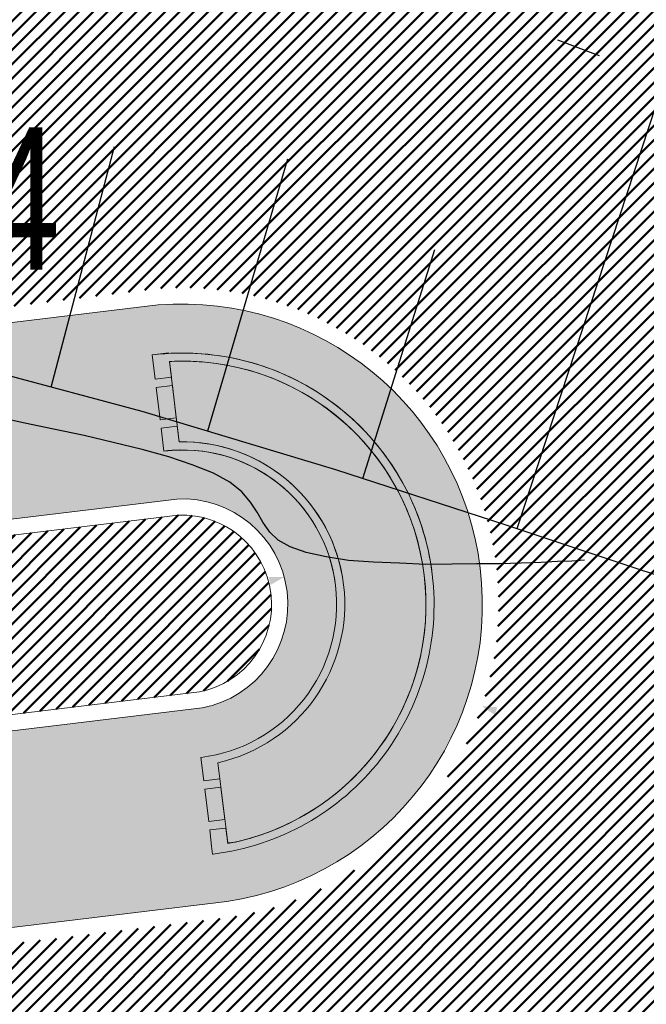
# Model space of a CAD drawing. Extents: x 2931 to 5026, y -2784 to 809.
# Tile 153 of 170: x 3221 to 3229, y 610 to 622. Entities that reach past the tile are written whole.
import ezdxf

# ---------------------------------------------------------------- set-up
doc = ezdxf.new("R2010")
doc.units = 0
doc.header["$MEASUREMENT"] = 0
doc.linetypes.add('CONTI', pattern=[0])
doc.linetypes.add('STROT', pattern=[1.7, 0.5, -1.2])
doc.layers.add('.', color=7, linetype='Continuous', lineweight=15)
for name, color, linetype in [('GORIZDEFAULT', 32, 'CONTI'), ('OTKOSDEFAULT', 32, 'CONTI'), ('PDF_2D - Общий', 7, 'Continuous'), ('PI_OTDEFAULT', 172, 'CONTI')]:
    doc.layers.add(name, color=color, linetype=linetype)
doc.layers.add('PDF_Размер - Конструктив', color=7, linetype='Continuous', true_color=0x66b6ff)
doc.styles.add('SHRFT', font='TXT', dxfattribs={"width": 0.75})
pattern_1 = [(45, (0, 2263.049007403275), (-0.08838834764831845, 0.08838834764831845), [])]

# ---------------------------------------------------------------- blocks, each defined once
blk = doc.blocks.new('bstrtthtytt434')
at = {"layer": 'GORIZDEFAULT', "color": 32}
blk.add_lwpolyline([(3227.998660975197, 615.643690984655), (3227.842800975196, 615.633322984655), (3227.664881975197, 615.626620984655), (3227.459026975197, 615.615494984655), (3227.217145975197, 615.605820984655), (3226.953206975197, 615.599812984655), (3226.667209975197, 615.597470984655), (3226.367243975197, 615.5929169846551), (3226.045220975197, 615.592026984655), (3225.720984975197, 615.605105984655), (3225.396748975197, 615.618184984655), (3225.092358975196, 615.641566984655), (3224.813691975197, 615.683340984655), (3224.568839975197, 615.737629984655), (3224.371768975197, 615.806645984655), (3224.222480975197, 615.890388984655), (3224.120973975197, 615.988858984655), (3224.037100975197, 616.1115999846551), (3223.967195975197, 616.2365529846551), (3223.883322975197, 616.3592939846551), (3223.777391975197, 616.4856999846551), (3223.629555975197, 616.6054699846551), (3223.425848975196, 616.716389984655), (3223.166268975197, 616.8184609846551), (3222.878753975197, 616.916106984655), (3222.549333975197, 617.007115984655), (3222.191977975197, 617.093700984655), (3221.834621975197, 617.180284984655), (3221.457420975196, 617.256566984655), (3221.102276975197, 617.3291839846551), (3220.761101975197, 617.404012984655)], dxfattribs=at)
at = {"layer": 'OTKOSDEFAULT', "color": 32, "linetype": 'STROT'}
for p, q in [((3228.136111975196, 621.8724949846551), (3224.748367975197, 623.147208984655)), ((3231.328301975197, 620.566808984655), (3228.136111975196, 621.8724949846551))]:
    blk.add_line(p, q, dxfattribs=at)
at = {"layer": 'OTKOSDEFAULT', "color": 32}
for p, q in [((3227.170622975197, 616.035163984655), (3228.977358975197, 621.533227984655)), ((3221.425558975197, 617.774142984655), (3222.208615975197, 620.7403739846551)), ((3223.357960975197, 617.2354189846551), (3224.345224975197, 620.5847939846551)), ((3225.269063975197, 616.6503659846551), (3226.154385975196, 619.4681319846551)), ((3220.049795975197, 618.1432989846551), (3222.546167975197, 617.479121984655)), ((3222.546167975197, 617.479121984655), (3224.929340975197, 616.761220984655)), ((3224.929340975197, 616.761220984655), (3227.027970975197, 616.077002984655)), ((3227.027970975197, 616.077002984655), (3228.690555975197, 615.524180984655)), ((3228.690555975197, 615.524180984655), (3229.770018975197, 615.1725289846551))]:
    blk.add_line(p, q, dxfattribs=at)
at = {"layer": 'PI_OTDEFAULT', "color": 0, "style": 'SHRFT', "width": 0.75}
blk.add_text('297.84', height=1.75, dxfattribs=at).set_placement((3216.171318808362, 619.2231326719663))

msp = doc.modelspace()

# ---------------------------------------------------------------- hatches: boundary and pattern name
at = {"layer": '.', "linetype": 'ByBlock', "lineweight": 50}
h = msp.add_hatch(dxfattribs=at)
h.set_pattern_fill('ANSI31', color=252)
h.set_pattern_definition(pattern_1)
edge = h.paths.add_edge_path()
edge.add_line((3056.579508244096, 710.4772648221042), (3060.468574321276, 701.2644929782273))
edge.add_line((3060.468574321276, 701.2644929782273), (3091.428099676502, 714.3337018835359))
edge.add_arc((3092.594819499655, 711.569870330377), 2.999999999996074, 59.08883293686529, 112.8864824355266, ccw=False)
edge.add_line((3094.135944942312, 714.1437647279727), (3125.421424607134, 695.4115087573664))
edge.add_arc((3123.880299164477, 692.8376143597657), 3.000000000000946, 6.846905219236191, 59.0888329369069, ccw=False)
edge.add_line((3126.858903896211, 693.1952648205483), (3145.92372928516, 534.4185111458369))
edge.add_line((3145.92372928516, 534.4185111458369), (3153.629677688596, 470.2413971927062))
edge.add_line((3153.629677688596, 470.2413971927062), (3155.627738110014, 433.1622157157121))
edge.add_line((3155.627738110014, 433.1622157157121), (3160.809987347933, 333.3717569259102))
edge.add_arc((3157.814024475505, 333.2161726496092), 2.999999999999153, -86.74722545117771, 2.9727744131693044, ccw=False)
edge.add_line((3157.984247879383, 330.2210058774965), (3050.375705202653, 324.1053222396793))
edge.add_line((3050.375705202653, 324.1053222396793), (3050.943116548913, 314.1214329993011))
edge.add_line((3050.943116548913, 314.1214329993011), (3313.191871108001, 328.9630528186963))
edge.add_line((3313.191871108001, 328.9630528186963), (3312.624459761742, 338.9469420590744))
edge.add_line((3312.624459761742, 338.9469420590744), (3173.95866141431, 331.1288748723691))
edge.add_arc((3173.788438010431, 334.1240416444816), 2.999999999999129, 182.972774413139, 273.2527745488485, ccw=False)
edge.add_line((3170.792475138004, 333.9684573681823), (3164.49681413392, 454.6474962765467))
edge.add_line((3164.49681413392, 454.6474962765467), (3163.4838931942, 473.3022179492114))
edge.add_line((3163.4838931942, 473.3022179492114), (3160.81852438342, 495.1981994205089))
edge.add_arc((3164.480270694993, 494.8653379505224), 3.67684413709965, 91.76941746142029, 174.8059522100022, ccw=False)
edge.add_line((3164.36673985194, 498.5404289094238), (3165.328204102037, 498.6331989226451))
edge.add_line((3165.328204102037, 498.6331989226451), (3157.302999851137, 580.441440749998))
edge.add_arc((3156.299241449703, 586.9544981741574), 6.589950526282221, 187.8889569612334, 278.7611968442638, ccw=False)
edge.add_line((3149.771658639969, 586.0500035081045), (3140.934979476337, 659.8820920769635))
edge.add_line((3140.934979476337, 659.8820920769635), (3139.504408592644, 672.5438660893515))
edge.add_line((3139.504408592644, 672.5438660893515), (3136.203008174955, 699.2559498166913))
edge.add_arc((3133.224403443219, 698.8982993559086), 3.000000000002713, 6.84690521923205, 59.08883293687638)
edge.add_line((3134.765528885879, 701.47219375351), (3099.87037971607, 722.3657479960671))
edge.add_arc((3101.693711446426, 725.0245151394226), 3.223907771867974, 157.9186088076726, 235.5584146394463, ccw=False)
edge.add_line((3098.706274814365, 726.2364572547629), (3108.700353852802, 742.7227864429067))
edge.add_arc((3111.264605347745, 741.1656691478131), 3.00000000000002, 58.73218183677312, 148.732181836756, ccw=False)
edge.add_line((3112.821722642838, 743.729920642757), (3205.618491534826, 687.379966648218))
edge.add_line((3205.618491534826, 687.379966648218), (3207.292050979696, 686.4698585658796))
edge.add_line((3207.292050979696, 686.4698585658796), (3243.014474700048, 673.1244149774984))
edge.add_line((3243.014474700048, 673.1244149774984), (3266.942729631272, 664.2499407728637))
edge.add_line((3266.942729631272, 664.2499407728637), (3413.241120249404, 576.1905417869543))
edge.add_line((3413.241120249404, 576.1905417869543), (3418.398145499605, 584.7582188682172))
edge.add_line((3418.398145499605, 584.7582188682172), (3272.099754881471, 672.8176178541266))
edge.add_line((3272.099754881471, 672.8176178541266), (3270.420061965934, 673.6258759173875))
edge.add_line((3270.420061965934, 673.6258759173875), (3212.929790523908, 694.9477789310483))
edge.add_line((3212.929790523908, 694.9477789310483), (3210.80888251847, 695.9274716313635))
edge.add_line((3210.80888251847, 695.9274716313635), (3103.502412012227, 761.0883037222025))
edge.add_arc((3105.05952930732, 763.6525552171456), 2.999999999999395, 149.0720988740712, 238.7321818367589, ccw=False)
edge.add_line((3102.486085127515, 765.1944323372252), (3107.443599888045, 773.4686893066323))
edge.add_line((3107.443599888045, 773.4686893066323), (3098.865452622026, 778.6082797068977))
edge.add_line((3098.865452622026, 778.6082797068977), (3093.95672483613, 770.4154498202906))
edge.add_arc((3091.383280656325, 771.9573269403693), 2.999999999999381, 238.7321818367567, 329.07209887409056, ccw=False)
edge.add_line((3089.826163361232, 769.3930754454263), (3029.258160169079, 806.1724184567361))
edge.add_line((3029.258160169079, 806.1724184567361), (3024.067769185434, 797.6249134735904))
edge.add_line((3024.067769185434, 797.6249134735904), (3099.145714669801, 752.0345462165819))
edge.add_arc((3097.588597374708, 749.4702947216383), 2.999999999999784, -31.267816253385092, 58.732181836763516, ccw=False)
edge.add_line((3100.152848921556, 747.9131775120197), (3084.60404677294, 722.3075026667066))
edge.add_line((3084.60404677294, 722.3075026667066), (3056.579508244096, 710.4772648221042))
h = msp.add_hatch(dxfattribs=at)
h.set_pattern_fill('ANSI31', color=72)
h.set_pattern_definition(pattern_1)
edge = h.paths.add_edge_path()
edge.add_line((3198.64854658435, 490.2071452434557), (3204.228626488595, 490.837465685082))
edge.add_line((3204.228626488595, 490.837465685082), (3205.797166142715, 476.9281275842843))
edge.add_line((3205.797166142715, 476.9281275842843), (3240.426562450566, 480.8338700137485))
edge.add_line((3240.426562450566, 480.8338700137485), (3240.44861768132, 480.6383222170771))
edge.add_line((3240.44861768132, 480.6383222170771), (3240.049289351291, 480.5921857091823))
edge.add_line((3240.049289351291, 480.5921857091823), (3241.597948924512, 466.8728065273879))
edge.add_line((3241.597948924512, 466.8728065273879), (3241.996162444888, 466.9178206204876))
edge.add_line((3241.996162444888, 466.9178206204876), (3242.018783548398, 466.7177048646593))
edge.add_line((3242.018783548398, 466.7177048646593), (3164.317276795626, 457.9539924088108))
edge.add_line((3164.317276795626, 457.9539924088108), (3165.502113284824, 435.3773139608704))
edge.add_line((3165.502113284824, 435.3773139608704), (3169.410030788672, 435.5878972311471))
edge.add_line((3169.410030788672, 435.5878972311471), (3168.370118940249, 454.0558776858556))
edge.add_line((3168.370118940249, 454.0558776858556), (3257.968945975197, 458.6926099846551))
edge.add_line((3257.968945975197, 458.6926099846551), (3268.704736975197, 459.841732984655))
edge.add_line((3268.704736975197, 459.841732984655), (3270.714068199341, 460.1076835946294))
edge.add_line((3270.714068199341, 460.1076835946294), (3269.535281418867, 469.6188256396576))
edge.add_line((3269.535281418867, 469.6188256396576), (3268.265415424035, 473.6810966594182))
edge.add_line((3268.265415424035, 473.6810966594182), (3268.137689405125, 486.3184170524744))
edge.add_line((3268.137689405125, 486.3184170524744), (3268.591353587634, 486.3096273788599))
edge.add_line((3268.591353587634, 486.3096273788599), (3271.151259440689, 506.3975034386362))
edge.add_line((3271.151259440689, 506.3975034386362), (3253.464385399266, 584.473788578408))
edge.add_line((3253.464385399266, 584.473788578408), (3246.166203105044, 620.1052895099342))
edge.add_line((3246.166203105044, 620.1052895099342), (3240.206266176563, 657.064083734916))
edge.add_line((3240.206266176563, 657.064083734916), (3243.364342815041, 672.5203440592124))
edge.add_line((3243.364342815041, 672.5203440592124), (3206.455271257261, 686.9249126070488))
edge.add_line((3206.455271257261, 686.9249126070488), (3113.046281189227, 740.2405619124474))
edge.add_line((3113.046281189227, 740.2405619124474), (3101.14519328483, 721.6162001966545))
edge.add_line((3101.14519328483, 721.6162001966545), (3134.765528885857, 701.4721937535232))
edge.add_arc((3133.22440344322, 698.8982993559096), 3.000000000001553, 6.849462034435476, 59.088832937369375, ccw=False)
edge.add_line((3136.202992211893, 699.2560827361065), (3146.943135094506, 609.8262770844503))
edge.add_line((3146.943135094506, 609.8262770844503), (3222.727371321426, 618.9857674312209))
edge.add_arc((3223.040655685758, 615.0990958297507), 3.899277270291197, 6.922887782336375, 94.60835138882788, ccw=False)
edge.add_arc((3223.040740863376, 615.0990662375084), 3.899196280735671, -81.47081594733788, 6.923470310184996, ccw=False)
edge.add_line((3223.619042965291, 611.2429933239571), (3196.190003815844, 607.9278303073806))
edge.add_arc((3198.473142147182, 590.366216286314), 17.70940449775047, 97.40732442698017, 105.2026607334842)
edge.add_arc((3203.298833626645, 572.6188970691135), 36.10110462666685, 105.2072041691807, 108.1649889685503)
edge.add_arc((3188.026555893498, 620.3210561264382), 13.9895464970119, 277.1896508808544, 286.6895548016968, ccw=False)
edge.add_line((3189.777404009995, 606.4415049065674), (3187.842487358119, 606.2076257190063))
edge.add_arc((3184.99443761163, 604.3526436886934), 3.398874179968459, 6.9207488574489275, 33.07686530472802, ccw=False)
edge.add_arc((3184.993523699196, 604.3522314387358), 3.399831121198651, -83.07989968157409, 6.925789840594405, ccw=False)
edge.add_arc((3184.99346771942, 604.3525470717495), 3.400151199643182, 163.5011670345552, 276.9203959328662, ccw=False)
edge.add_line((3181.733315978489, 605.3181757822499), (3147.972979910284, 601.2437176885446))
edge.add_line((3147.972979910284, 601.2437176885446), (3149.771658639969, 586.0500035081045))
edge.add_arc((3156.299241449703, 586.9544981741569), 6.589950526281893, 187.88895696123, 278.7611968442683)
edge.add_line((3157.302999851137, 580.441440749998), (3156.287946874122, 590.7888034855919))
edge.add_arc((3165.559726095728, 590.3465954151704), 9.282318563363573, 100.07270603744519, 177.2694053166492, ccw=False)
edge.add_line((3163.936269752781, 599.4858419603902), (3168.630711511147, 599.9554139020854))
edge.add_arc((3169.037464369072, 590.7517851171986), 9.212612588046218, 9.79482017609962, 92.53053086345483, ccw=False)
edge.add_line((3178.11578730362, 592.3190385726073), (3178.310066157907, 590.3767786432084))
edge.add_line((3178.310066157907, 590.3767786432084), (3182.539779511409, 583.6051039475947))
edge.add_line((3182.539779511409, 583.6051039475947), (3183.799722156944, 570.7627216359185))
edge.add_line((3183.799722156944, 570.7627216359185), (3187.002343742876, 571.0830709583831))
edge.add_line((3187.002343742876, 571.0830709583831), (3189.210950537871, 548.1627685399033))
edge.add_line((3189.210950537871, 548.1627685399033), (3186.060597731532, 547.8476475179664))
edge.add_line((3186.060597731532, 547.8476475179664), (3186.254695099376, 545.9072019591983))
edge.add_line((3186.254695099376, 545.9072019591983), (3183.233715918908, 540.7443283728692))
edge.add_arc((3187.73220544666, 541.1918745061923), 4.520697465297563, 185.6815518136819, 272.2770185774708)
edge.add_line((3187.911817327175, 536.6747465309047), (3193.870304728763, 537.2707574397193))
edge.add_arc((3192.734762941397, 541.8356147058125), 4.703974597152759, 283.9692133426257, 366.943481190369)
edge.add_line((3197.404238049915, 542.4042791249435), (3197.262375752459, 543.6835587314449))
edge.add_line((3197.262375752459, 543.6835587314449), (3193.661081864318, 545.169928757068))
edge.add_line((3193.661081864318, 545.169928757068), (3192.899904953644, 552.5558980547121))
edge.add_line((3192.899904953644, 552.5558980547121), (3189.682132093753, 552.2340331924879))
edge.add_line((3189.682132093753, 552.2340331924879), (3185.735106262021, 591.6935520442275))
edge.add_line((3185.735106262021, 591.6935520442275), (3188.844983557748, 592.0046244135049))
edge.add_line((3188.844983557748, 592.0046244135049), (3188.789684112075, 592.6120978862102))
edge.add_arc((3202.589761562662, 589.1167140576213), 14.23586477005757, 99.41612415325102, 165.7866270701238, ccw=False)
edge.add_line((3200.260722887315, 603.1607670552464), (3222.923904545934, 605.4277020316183))
edge.add_arc((3223.460798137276, 592.4532847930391), 12.98552106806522, 5.712137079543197, 92.3696013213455, ccw=False)
edge.add_line((3236.381839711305, 593.7457406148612), (3237.467507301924, 582.8736653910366))
edge.add_line((3237.467507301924, 582.8736653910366), (3245.489102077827, 502.6795435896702))
edge.add_arc((3232.636911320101, 502.0581138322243), 12.86720568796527, -83.64731502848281, 2.7682123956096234, ccw=False)
edge.add_line((3234.060644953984, 489.2699175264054), (3215.68325286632, 487.4316781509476))
edge.add_arc((3214.378686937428, 500.1519165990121), 12.78696048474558, 185.7956058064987, 275.8556841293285, ccw=False)
edge.add_line((3201.657087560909, 498.8606893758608), (3199.058106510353, 524.9352458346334))
edge.add_arc((3194.432319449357, 524.472541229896), 4.648870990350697, 5.712137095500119, 93.3895282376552)
edge.add_line((3194.157459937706, 529.1132797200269), (3187.347289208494, 528.4216407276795))
edge.add_arc((3187.957506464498, 524.0646790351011), 4.399486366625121, 97.97273957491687, 185.7133964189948)
edge.add_line((3183.579875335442, 523.6266995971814), (3184.27298960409, 516.6982116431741))
edge.add_line((3184.27298960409, 516.6982116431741), (3184.892601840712, 516.207064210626))
edge.add_line((3184.892601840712, 516.207064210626), (3197.794868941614, 517.4340304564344))
edge.add_line((3197.794868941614, 517.4340304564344), (3199.787466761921, 496.7031714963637))
edge.add_arc((3189.185059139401, 495.5773838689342), 10.66200943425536, -84.22149646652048, 6.061084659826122, ccw=False)
edge.add_line((3190.258542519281, 484.9695528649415), (3179.89345328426, 483.9206342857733))
edge.add_arc((3178.567549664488, 496.8730140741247), 13.02006768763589, 184.5809880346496, 275.8448699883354, ccw=False)
edge.add_line((3165.58907542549, 495.833125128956), (3165.328204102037, 498.6331989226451))
edge.add_line((3165.328204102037, 498.6331989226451), (3164.846212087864, 498.5866923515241))
edge.add_line((3164.846212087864, 498.5866923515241), (3167.773249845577, 472.6394833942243))
edge.add_line((3167.773249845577, 472.6394833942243), (3200.231651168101, 476.3005109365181))
edge.add_line((3200.231651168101, 476.3005109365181), (3198.64854658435, 490.2071452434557))
h = msp.add_hatch(dxfattribs=at)
h.set_pattern_fill('ANSI31', color=72)
h.set_pattern_definition(pattern_1)
h.paths.add_polyline_path([(3181.397646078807, 608.0979829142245, -1.563286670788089), (3187.542640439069, 608.6895793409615), (3189.473089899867, 608.9229161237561, 0.06172320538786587), (3192.340277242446, 609.7388539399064, -0.0533669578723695), (3195.849529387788, 610.7070542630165), (3223.255860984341, 614.022381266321, 0.9294012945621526), (3222.992741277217, 616.1974746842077), (3198.199388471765, 613.2023861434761, -0.1751279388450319), (3194.856767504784, 614.0216585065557, 0.209518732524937), (3193.64573872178, 614.4132428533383), (3181.943402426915, 612.9988466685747, 0.1877390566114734), (3180.929256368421, 611.4951439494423, -0.2401408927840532), (3178.297140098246, 607.7736002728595), (3165.786678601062, 606.2615351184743), (3165.456697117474, 608.9917221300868), (3151.179601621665, 607.2661040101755), (3151.517940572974, 604.4754137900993)])
at = {"lineweight": 40, "true_color": 0xcfcfcf}
h = msp.add_hatch(color=254, dxfattribs=at)
h.dxf.hatch_style = 1
h.paths.add_polyline_path([(3181.257465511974, 609.4391646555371, -0.4142388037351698), (3183.959880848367, 612.8886986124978, -0.4142388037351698), (3187.409283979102, 610.18611628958, -0.156351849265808), (3187.05362146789, 608.3283017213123), (3189.513221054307, 608.6255855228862), (3189.537327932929, 608.4270436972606), (3189.58956537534, 607.9926731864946), (3189.390515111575, 607.9686055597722), (3189.402568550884, 607.8693346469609), (3189.601618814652, 607.8934022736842), (3189.652845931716, 607.4715008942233), (3189.45379566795, 607.4474332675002), (3189.46584910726, 607.3481623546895), (3189.664899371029, 607.3722299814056), (3189.741243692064, 606.7393176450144), (3187.288096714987, 606.4428173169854, -0.1557464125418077), (3188.07470491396, 604.7265174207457, -0.2317036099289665), (3187.178437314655, 602.1476450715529), (3187.32672732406, 602.1624781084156, 0.2221933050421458), (3188.170004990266, 604.738088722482, 0.1408534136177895), (3187.480835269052, 606.3653843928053), (3189.752800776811, 606.6399864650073, 0.04141170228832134), (3191.984219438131, 607.1116378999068, -0.01287528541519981), (3193.771172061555, 607.6473831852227, -0.03411056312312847), (3196.1649042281, 608.1262515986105), (3223.592156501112, 611.4411976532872, 0.4058007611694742), (3226.712962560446, 615.5449821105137, 0.4021253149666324), (3222.74735845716, 618.7867253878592), (3146.949978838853, 609.6256600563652), (3149.771658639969, 586.0500035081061), (3147.950521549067, 601.4334268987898), (3156.921480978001, 602.5204353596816), (3156.921437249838, 602.5207955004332), (3182.028230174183, 605.5552513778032, 0.1273604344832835), (3181.816666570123, 603.9666686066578, 0.4142402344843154), (3185.379045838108, 601.1757094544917, 0.1212819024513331), (3186.809641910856, 601.7177329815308), (3186.8012619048, 601.8015102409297), (3186.803950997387, 601.8310255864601, -0.1261586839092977), (3185.367486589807, 601.2709102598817, -0.414239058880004), (3181.911966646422, 603.9782399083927, -0.1559367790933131), (3182.266642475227, 605.8358843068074), (3179.813495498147, 605.539383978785), (3179.737151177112, 606.172296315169), (3179.935498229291, 606.1962789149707), (3179.923510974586, 606.2955578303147), (3179.725097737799, 606.2715672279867), (3179.673870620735, 606.6934686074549), (3179.872565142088, 606.7174932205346), (3179.860577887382, 606.8167721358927), (3179.661817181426, 606.7927395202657), (3179.58547286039, 607.4256518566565), (3182.045568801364, 607.7229959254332, -0.15614960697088)])
h.paths.add_polyline_path([(3177.307054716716, 611.7837985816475), (3177.373348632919, 611.237808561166), (3177.374341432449, 611.2379283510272), (3177.308047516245, 611.7839183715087)], flags=0)
h.paths.add_polyline_path([(3171.893676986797, 607.4025574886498), (3171.593830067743, 609.8845111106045), (3171.792383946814, 609.9085187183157), (3172.092230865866, 607.4265650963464), (3177.751046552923, 608.1105337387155), (3177.457332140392, 610.5428646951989), (3176.960841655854, 610.4828328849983), (3176.948788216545, 610.5821037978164), (3177.445343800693, 610.642143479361), (3177.385402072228, 611.1385376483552), (3177.583961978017, 611.1624956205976), (3177.961659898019, 608.0352207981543), (3166.048354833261, 606.5953599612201), (3165.736454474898, 609.1765844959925), (3165.670656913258, 609.7226347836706), (3165.869210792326, 609.7466423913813), (3166.23485527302, 606.7186384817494)], flags=0)
h.paths.add_polyline_path([(3178.236302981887, 607.9676823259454, 0.2107848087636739), (3180.631489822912, 611.0271910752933), (3180.733321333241, 611.5366798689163, -0.1928085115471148), (3181.87114312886, 613.1915922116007), (3193.623617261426, 614.6120257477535, -0.2075606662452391), (3194.978970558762, 614.1808488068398, 0.1744475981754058), (3198.176770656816, 613.4011087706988), (3222.975688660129, 616.3968226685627, -0.3945143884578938), (3224.333546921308, 615.2568298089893, -0.394851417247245), (3223.28644252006, 613.8246257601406), (3195.878103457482, 610.5090548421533, 0.05745828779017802), (3192.155797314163, 609.448506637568, -0.05072584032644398), (3189.501167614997, 608.7248564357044), (3187.228705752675, 608.4501940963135, 0.1412550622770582), (3187.510043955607, 610.198350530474, 0.4142343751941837), (3183.947664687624, 612.9893096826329, 0.4141757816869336), (3181.156705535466, 609.4269304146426, 0.1269035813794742), (3181.739940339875, 607.9378738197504), (3151.342148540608, 604.2639583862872), (3150.956934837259, 607.4406878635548), (3165.631150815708, 609.214216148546), (3165.961131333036, 606.4840852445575)], flags=16)
h.paths.add_polyline_path([(3169.018638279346, 609.5229256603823), (3169.006584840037, 609.6221965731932), (3169.502975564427, 609.6821659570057), (3169.51502900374, 609.582895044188)], flags=0)
h.paths.add_polyline_path([(3168.514594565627, 612.0273302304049), (3168.512611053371, 612.0270893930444), (3168.807914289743, 609.5950016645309), (3168.808438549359, 609.5950653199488)], flags=0)
h.paths.add_polyline_path([(3178.297140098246, 607.7736002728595, 0.2129787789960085), (3180.826739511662, 610.9830032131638), (3180.929256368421, 611.4951439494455, -0.1877390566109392), (3181.943402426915, 612.9988466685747), (3193.645738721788, 614.4132428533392, -0.2095187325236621), (3194.856767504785, 614.0216585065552, 0.1751279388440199), (3198.199388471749, 613.2023861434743), (3222.992741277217, 616.1974746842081, -0.3928100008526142), (3224.135005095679, 615.2327229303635, -0.3931683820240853), (3223.255485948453, 614.0223358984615), (3195.849529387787, 610.7070542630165, 0.05746184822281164), (3192.081367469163, 609.6342394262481, -0.0506238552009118), (3189.473089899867, 608.9229161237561), (3187.542640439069, 608.6895793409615, 0.1148720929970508), (3187.70858578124, 610.2224574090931, 0.4142371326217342), (3183.923557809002, 613.1878515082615, 0.4141819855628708), (3180.958163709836, 609.4028235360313, 0.102348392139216), (3181.397646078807, 608.0979829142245), (3156.708813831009, 605.1140238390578), (3156.372806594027, 607.8937901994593), (3165.456703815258, 608.9916667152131), (3165.786684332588, 606.26153581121)], flags=0)
h.paths.add_polyline_path([(3168.522253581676, 609.4629066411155), (3168.024906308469, 609.4025189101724), (3168.012816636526, 609.5020882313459), (3168.510200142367, 609.5621775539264)], flags=0)
h.paths.add_polyline_path([(3170.01141370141, 609.6429140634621), (3169.999360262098, 609.7421849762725), (3170.495750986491, 609.8021543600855), (3170.507804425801, 609.7028834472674)], flags=0)
h.paths.add_polyline_path([(3167.533515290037, 609.3428543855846), (3167.033189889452, 609.2821050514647), (3167.021033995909, 609.3822197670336), (3167.521395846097, 609.4426689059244)], flags=0)
h.paths.add_polyline_path([(3171.004189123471, 609.7629024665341), (3170.992135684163, 609.862173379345), (3171.488526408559, 609.9221427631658), (3171.500579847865, 609.8228718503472)], flags=0)
h.paths.add_polyline_path([(3166.540806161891, 609.2223199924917), (3166.040480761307, 609.1615706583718), (3166.028258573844, 609.2622313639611), (3166.528620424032, 609.3226805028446)], flags=0)
h.paths.add_polyline_path([(3171.996964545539, 609.8828908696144), (3171.98491110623, 609.9821617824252), (3172.48130183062, 610.0421311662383), (3172.493355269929, 609.9428602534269)], flags=0)
h.paths.add_polyline_path([(3165.935008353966, 609.2005921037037), (3165.736454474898, 609.1765844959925), (3165.670656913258, 609.7226347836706), (3165.869210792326, 609.7466423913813)], flags=0)
h.paths.add_polyline_path([(3165.857157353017, 609.8459133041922), (3165.658603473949, 609.8219056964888), (3165.592309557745, 610.3678957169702), (3165.790863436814, 610.3919033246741)], flags=0)
h.paths.add_polyline_path([(3172.989739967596, 610.0028792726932), (3172.977686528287, 610.1021501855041), (3173.474077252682, 610.1621195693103), (3173.486130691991, 610.0628486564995)], flags=0)
h.paths.add_polyline_path([(3165.778809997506, 610.491174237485), (3165.580256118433, 610.4671666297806), (3165.514458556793, 611.0132169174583), (3165.713012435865, 611.0372245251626)], flags=0)
h.paths.add_polyline_path([(3173.98251538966, 610.122867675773), (3173.970461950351, 610.2221385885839), (3174.466852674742, 610.2821079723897), (3174.478906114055, 610.182837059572)], flags=0)
h.paths.add_polyline_path([(3174.975290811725, 610.2428560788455), (3174.963237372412, 610.3421269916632), (3175.45962809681, 610.4020963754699), (3175.47168153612, 610.3028254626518)], flags=0)
h.paths.add_polyline_path([(3163.221862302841, 609.1496935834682), (3158.257985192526, 608.549751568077), (3158.245931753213, 608.6490224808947), (3157.993802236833, 610.7338321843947), (3162.957679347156, 611.3337741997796), (3163.020959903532, 610.8126019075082), (3162.821413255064, 610.788474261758), (3162.833466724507, 610.6892031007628), (3163.032516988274, 610.7132707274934), (3163.083744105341, 610.2913693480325), (3162.884693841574, 610.2673017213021), (3162.896747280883, 610.1680308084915), (3163.09579754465, 610.1920984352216), (3163.146528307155, 609.7701367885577), (3162.947974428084, 609.7461291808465), (3162.960027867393, 609.6468582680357), (3163.158581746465, 609.6708658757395)], flags=0)
h.paths.add_polyline_path([(3163.644760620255, 605.6501528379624), (3163.908447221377, 603.4660119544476), (3158.944570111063, 602.8660699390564), (3158.680883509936, 605.0502108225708)], flags=16)
h.paths.add_polyline_path([(3163.146528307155, 609.7701367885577), (3162.947974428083, 609.7461291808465), (3162.897243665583, 610.1680908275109), (3163.09579754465, 610.1920984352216)], flags=0)
h.paths.add_polyline_path([(3163.083744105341, 610.2913693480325), (3162.885190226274, 610.2673617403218), (3162.833963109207, 610.6892631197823), (3163.032516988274, 610.7132707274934)], flags=0)
h.paths.add_polyline_path([(3163.499286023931, 603.5172676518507), (3159.329905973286, 603.0110229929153), (3159.090050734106, 604.9989054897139), (3163.259430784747, 605.5051501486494)], flags=0)
h.paths.add_polyline_path([(3175.968066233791, 610.3628444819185), (3175.956012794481, 610.4621153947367), (3176.452397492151, 610.522134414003), (3176.46445093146, 610.4228635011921)], flags=0)
h.paths.add_polyline_path([(3177.373348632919, 611.237808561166), (3177.307054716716, 611.7837985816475), (3177.505614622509, 611.8077565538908), (3177.571908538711, 611.2617665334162)], flags=0)
h.paths.add_polyline_path([(3177.295001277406, 611.8830694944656), (3177.229203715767, 612.4291197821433), (3177.427763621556, 612.4530777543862), (3177.493561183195, 611.9070274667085)], flags=0)
h.paths.add_polyline_path([(3156.609536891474, 605.1020200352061), (3151.516596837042, 604.4864972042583), (3151.179596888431, 607.2661430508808), (3156.273529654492, 607.8817863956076)], flags=0)
h.paths.add_polyline_path([(3181.859089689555, 613.290863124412), (3181.847036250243, 613.3901340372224), (3182.043109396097, 613.4138317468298), (3182.040094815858, 613.438659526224), (3181.844519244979, 613.4150120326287), (3181.82041236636, 613.6135538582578), (3182.015987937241, 613.637201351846), (3182.012975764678, 613.6620093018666), (3181.817399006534, 613.6383715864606), (3181.805345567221, 613.7376424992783), (3193.718650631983, 615.1775033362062), (3193.730704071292, 615.078232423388), (3193.52966704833, 615.0539347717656), (3193.532681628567, 615.0291069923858), (3193.733717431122, 615.0534146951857), (3193.757824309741, 614.8548728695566), (3193.556788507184, 614.8305651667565), (3193.559800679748, 614.8057572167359), (3193.760341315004, 614.8299948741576), (3193.772394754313, 614.7307239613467)], flags=0)
h.paths.add_polyline_path([(3181.859089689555, 613.290863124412), (3181.847036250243, 613.3901340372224), (3193.760341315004, 614.8299948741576), (3193.772394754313, 614.7307239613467)], flags=0)
h.paths.add_polyline_path([(3181.844519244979, 613.4150120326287), (3181.82041236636, 613.6135538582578), (3182.018966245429, 613.6375614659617), (3182.043073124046, 613.4390196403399)], flags=0)
h.paths.add_polyline_path([(3193.559270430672, 614.8308652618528), (3193.535163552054, 615.0294070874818), (3193.733717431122, 615.0534146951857), (3193.757824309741, 614.8548728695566)], flags=0)
h.paths.add_polyline_path([(3195.889660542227, 610.4097236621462), (3205.817414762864, 611.6096076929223), (3205.880695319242, 611.088435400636), (3205.681142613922, 611.0643576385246), (3205.693196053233, 610.9650867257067), (3205.892748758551, 610.9891644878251), (3205.943479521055, 610.5672028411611), (3205.744423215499, 610.5431849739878), (3205.756476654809, 610.4439140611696), (3205.955532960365, 610.467931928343), (3206.006760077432, 610.0460305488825), (3205.807703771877, 610.0220126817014), (3205.819757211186, 609.9227417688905), (3206.018813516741, 609.9467596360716), (3206.081597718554, 609.4255270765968), (3196.153843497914, 608.2256430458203), (3196.141790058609, 608.3249139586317), (3196.181002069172, 608.3296750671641), (3196.129774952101, 608.7515764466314), (3196.329321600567, 608.7757040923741), (3196.317268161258, 608.874975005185), (3196.117721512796, 608.8508473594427), (3196.066990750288, 609.2728090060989), (3196.266041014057, 609.2968766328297), (3196.253987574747, 609.3961475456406), (3196.054937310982, 609.3720799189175), (3196.003710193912, 609.793981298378), (3196.20276045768, 609.8180489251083), (3196.19070701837, 609.9173198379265), (3195.991656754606, 609.8932522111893), (3195.940925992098, 610.3152138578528), (3195.901713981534, 610.3104527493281)], flags=0)
h.paths.add_polyline_path([(3196.003710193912, 609.793981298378), (3196.202264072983, 609.8179889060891), (3196.253491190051, 609.3960875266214), (3196.054937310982, 609.3720799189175)], flags=0)
h.paths.add_polyline_path([(3196.066990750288, 609.2728090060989), (3196.26554462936, 609.2968166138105), (3196.31627539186, 608.8748549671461), (3196.117721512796, 608.8508473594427)], flags=0)
h.paths.add_polyline_path([(3198.449823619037, 613.5333350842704), (3198.387039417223, 614.0545676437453), (3198.586592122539, 614.0786454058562), (3198.574538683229, 614.1779163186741), (3198.374985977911, 614.1538385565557), (3198.324255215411, 614.5758002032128), (3198.523311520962, 614.5998180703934), (3198.511258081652, 614.6990889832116), (3198.312201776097, 614.6750711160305), (3198.260974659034, 615.0969724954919), (3198.460030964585, 615.1209903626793), (3198.447977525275, 615.2202612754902), (3198.248921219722, 615.1962434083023), (3198.186137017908, 615.7174759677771), (3220.027146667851, 618.3572148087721), (3220.291131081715, 616.1731100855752)], flags=16)
h.paths.add_polyline_path([(3198.447481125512, 615.2202013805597), (3198.248921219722, 615.1962434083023), (3198.19819045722, 615.6182050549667), (3209.911750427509, 617.033913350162), (3209.910984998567, 617.0402173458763), (3198.396750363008, 615.6421630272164)], flags=0)
h.paths.add_polyline_path([(3198.438266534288, 613.6326662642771), (3198.387039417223, 614.0545676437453), (3198.585599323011, 614.078525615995), (3198.636826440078, 613.6566242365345)], flags=0)
h.paths.add_polyline_path([(3198.374985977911, 614.1538385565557), (3198.324255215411, 614.5758002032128), (3198.522815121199, 614.599758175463), (3198.573545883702, 614.1777965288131)], flags=16)
h.paths.add_polyline_path([(3198.312201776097, 614.6750711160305), (3198.260974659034, 615.0969724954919), (3198.459534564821, 615.1209304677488), (3198.510761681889, 614.6990290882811)], flags=16)
h.paths.add_polyline_path([(3208.787564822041, 611.3429185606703), (3220.700863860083, 612.7828290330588), (3220.736875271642, 612.4849982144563), (3220.538023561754, 612.4609545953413), (3220.547063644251, 612.3865013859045), (3220.745865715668, 612.4105390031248), (3220.769873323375, 612.211985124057), (3220.571170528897, 612.1879595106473), (3220.580210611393, 612.113506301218), (3220.778863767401, 612.1375259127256), (3220.814875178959, 611.8396950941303), (3208.901576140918, 610.3997846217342), (3208.865564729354, 610.6976154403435), (3209.064416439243, 610.7216590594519), (3209.055376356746, 610.7961122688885), (3208.856574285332, 610.7720746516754), (3208.832566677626, 610.9706285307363), (3209.0312694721, 610.994654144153), (3209.022229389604, 611.069107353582), (3208.823576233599, 611.0450877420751)], flags=0)
h.paths.add_polyline_path([(3208.832566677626, 610.9706285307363), (3209.031120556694, 610.9946361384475), (3209.055128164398, 610.7960822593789), (3208.856574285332, 610.7720746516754)], flags=0)
h.paths.add_polyline_path([(3210.089786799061, 615.5696978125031), (3210.038807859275, 615.991629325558), (3210.237957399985, 616.0157089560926), (3210.225903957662, 616.1149798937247), (3210.026804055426, 616.0909062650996), (3209.975825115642, 616.512837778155), (3210.174676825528, 616.5368813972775), (3210.162623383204, 616.6361523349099), (3209.96382131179, 616.6121147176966), (3209.912842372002, 617.0340462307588), (3210.11139625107, 617.0580538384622), (3219.640311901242, 618.2150514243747), (3219.882019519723, 616.224371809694), (3210.353103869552, 615.067374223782), (3210.289184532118, 615.5938074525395)], flags=0)
h.paths.add_polyline_path([(3210.089786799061, 615.5696978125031), (3210.038807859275, 615.991629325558), (3210.237361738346, 616.0156369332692), (3210.28834067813, 615.5937054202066)], flags=0)
h.paths.add_polyline_path([(3210.026804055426, 616.0909062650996), (3209.975825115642, 616.512837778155), (3210.174378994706, 616.5368453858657), (3210.225357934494, 616.1149138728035)], flags=0)
h.paths.add_polyline_path([(3226.023072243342, 615.4592011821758, -0.3857639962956), (3223.699042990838, 612.172714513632), (3223.69926124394, 612.1727410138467, 0.3857442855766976), (3226.023072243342, 615.4592011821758, 0.383158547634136), (3223.007289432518, 618.0945091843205, 0.009857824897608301), (3222.887999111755, 618.0904808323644, -0.3946187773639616)], flags=16)
h.paths.add_polyline_path([(3224.930706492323, 615.3297900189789, 0.383963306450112), (3223.013347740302, 617.0005132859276, 0.02596744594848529), (3222.816586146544, 616.9870485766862), (3222.782563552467, 617.2684996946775), (3222.981117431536, 617.2925073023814), (3223.004347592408, 617.100356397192, -0.3850118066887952), (3225.029977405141, 615.341843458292, -0.3853313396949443), (3223.481934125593, 613.1491645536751), (3223.505892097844, 612.9506046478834), (3223.307338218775, 612.9265970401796), (3223.272581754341, 613.2145070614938, 0.4143712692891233)], flags=16)
h.paths.add_polyline_path([(3223.31989045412, 612.8228032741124), (3223.518444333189, 612.8468108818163), (3223.5664595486, 612.4497031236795), (3223.367905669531, 612.4256955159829)], flags=0)
edge = h.paths.add_edge_path(flags=16)
edge.add_arc((3223.048115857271, 615.0979868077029), 3.096805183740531, 6.922875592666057, 93.25054612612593)
edge.add_arc((3223.048314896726, 615.0972643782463), 3.097537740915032, 93.25346416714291, 96.95263779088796)
edge.add_line((3222.673361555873, 618.1720245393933), (3222.685464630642, 618.0727596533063))
edge.add_line((3222.685464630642, 618.0727596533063), (3222.709533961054, 617.874112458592))
edge.add_line((3222.709533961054, 617.874112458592), (3222.709385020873, 617.8740944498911))
edge.add_line((3222.709385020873, 617.8740944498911), (3222.673307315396, 618.1724712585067))
edge.add_line((3222.673307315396, 618.1724712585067), (3222.87170023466, 618.1965600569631))
edge.add_line((3222.87170023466, 618.1965600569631), (3222.872519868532, 618.1898096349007))
edge.add_arc((3223.048115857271, 615.0979868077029), 3.096805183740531, 6.9228755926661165, 93.25054612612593, ccw=False)
edge.add_arc((3223.048170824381, 615.0979450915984), 3.09675564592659, -83.16853328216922, 6.923764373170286, ccw=False)
edge.add_line((3223.416527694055, 612.0231753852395), (3223.416528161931, 612.0231714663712))
edge.add_spline(control_points=[(3223.416528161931, 612.0231714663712), (3223.418166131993, 612.0233703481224), (3223.419804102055, 612.0235692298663), (3223.42139243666, 612.0237620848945)], knot_values=[0, 0, 0, 0, 1, 1, 1, 1], degree=3, periodic=0)
edge.add_arc((3223.048170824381, 615.0979450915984), 3.09675564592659, 276.9237675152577, 366.9237643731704)
h.paths.add_polyline_path([(3222.76995247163, 617.3731929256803), (3222.721937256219, 617.7703006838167), (3222.920491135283, 617.7943082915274), (3222.968506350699, 617.3972005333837)], flags=16)
at = {"layer": 'PDF_2D - Общий', "transparency": 33554559}
for points in [[(3222.87170023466, 618.1965600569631), (3222.872519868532, 618.1898096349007), (3223.551281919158, 618.1536098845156), (3224.205803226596, 617.9702654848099), (3224.804553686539, 617.648489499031), (3225.318694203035, 617.2038694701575), (3225.723418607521, 616.6577711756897), (3225.999309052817, 616.03654622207), (3226.132963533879, 615.3700972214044), (3226.118014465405, 614.6905408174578), (3225.955222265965, 614.0306072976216), (3225.652308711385, 613.4221093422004), (3225.223951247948, 612.8943295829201), (3224.690779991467, 612.4727403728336), (3224.078492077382, 612.1775867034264), (3223.416528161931, 612.0231714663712), (3223.404673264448, 612.1224664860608), (3223.404573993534, 612.1224544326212), (3223.380566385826, 612.3210083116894), (3223.579126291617, 612.3449662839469), (3223.60235042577, 612.1528650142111), (3224.263416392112, 612.3586465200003), (3224.859637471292, 612.7106279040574), (3225.359144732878, 613.1900309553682), (3225.7353230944, 613.7713114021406), (3225.968024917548, 614.4233639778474), (3226.044897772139, 615.1114464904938), (3225.961836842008, 615.7988465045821), (3225.72325829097, 616.4487781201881), (3225.341877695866, 617.026621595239), (3224.838058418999, 617.5015567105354), (3224.238663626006, 617.8481358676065), (3223.575796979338, 618.0479444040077), (3222.884702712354, 618.0903025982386), (3222.907938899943, 617.8981020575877), (3222.709545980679, 617.874013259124), (3222.673307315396, 618.1724712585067)], [(3222.981117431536, 617.2925073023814), (3223.004347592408, 617.100356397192), (3223.089733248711, 617.1002475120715), (3223.659342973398, 617.0039530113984), (3224.177668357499, 616.748869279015), (3224.601433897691, 616.3562349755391), (3224.895324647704, 615.8588828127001), (3225.034810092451, 615.2983085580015), (3225.008222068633, 614.7212465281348), (3224.817876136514, 614.1758267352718), (3224.479499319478, 613.7075767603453), (3224.021490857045, 613.3555544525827), (3223.481934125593, 613.1491645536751), (3223.505892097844, 612.9506046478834), (3223.307338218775, 612.9265970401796), (3223.272581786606, 613.2145067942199), (3223.778262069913, 613.3481329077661), (3224.228328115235, 613.6145739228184), (3224.588716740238, 613.9936267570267), (3224.8320824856, 614.4566364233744), (3224.939981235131, 614.9684232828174), (3224.904226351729, 615.4902179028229), (3224.727599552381, 615.9825175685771), (3224.423396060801, 616.4080027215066), (3224.014721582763, 616.7344232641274), (3223.532534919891, 616.9370303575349), (3223.013347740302, 617.0005132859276), (3222.816586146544, 616.9870485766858), (3222.782563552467, 617.2684996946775)]]:
    msp.add_hatch(color=2, dxfattribs=at).paths.add_polyline_path(points)
at = {"layer": 'PDF_2D - Общий', "true_color": 0xcccccc, "transparency": 33554559}
msp.add_hatch(color=254, dxfattribs=at).paths.add_polyline_path([(3223.007289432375, 618.0945091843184), (3223.679362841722, 618.0275288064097), (3224.319387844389, 617.8117506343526), (3224.894856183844, 617.458136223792), (3225.3765402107, 616.9846435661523), (3225.739915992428, 616.4152918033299), (3225.966560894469, 615.7790213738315), (3226.044948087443, 615.1081283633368), (3225.971080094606, 614.436780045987), (3225.74878552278, 613.7989858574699), (3225.389286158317, 613.2271849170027), (3224.910867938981, 612.7503928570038), (3224.337784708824, 612.3928599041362), (3223.699261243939, 612.1727410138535), (3223.601926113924, 612.1609226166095), (3223.481934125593, 613.1491645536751), (3224.021490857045, 613.3555544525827), (3224.479499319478, 613.7075767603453), (3224.817876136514, 614.1758267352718), (3225.008222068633, 614.7212465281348), (3225.034810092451, 615.2983085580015), (3224.895324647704, 615.8588828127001), (3224.601433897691, 616.3562349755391), (3224.177668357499, 616.748869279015), (3223.659342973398, 617.0039530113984), (3223.089733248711, 617.1002475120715), (3223.014550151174, 617.100537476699), (3223.005020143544, 617.0993803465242), (3222.884702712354, 618.0903025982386)])

# ---------------------------------------------------------------- linework, layer by layer
at = {"layer": 'PDF_2D - Общий', "lineweight": 5}
for points in [[(3147.163304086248, 609.6514430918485), (3222.74735845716, 618.7867253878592, -0.4021253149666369), (3226.712962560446, 615.5449821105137, -0.4058007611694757), (3223.592156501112, 611.4411976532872), (3196.164904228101, 608.1262515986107, 0.03411056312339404), (3193.771172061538, 607.6473831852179, 0.0128752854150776), (3191.98421943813, 607.1116378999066, -0.04141170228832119), (3189.75280077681, 606.6399864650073), (3187.480835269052, 606.3653843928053, -0.1408534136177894), (3188.170004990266, 604.738088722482, -0.4142402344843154), (3185.379045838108, 601.1757094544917, -0.4142402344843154), (3181.816666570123, 603.9666686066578, -0.1273604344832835), (3182.028230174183, 605.5552513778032), (3156.921437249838, 602.5207955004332), (3156.94554412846, 602.3222536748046), (3181.73365331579, 605.3182165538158, 0.1026330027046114), (3181.618124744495, 603.9425617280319, 0.4141875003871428), (3185.403152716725, 600.9771676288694)], [(3222.673307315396, 618.1724712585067), (3222.709545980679, 617.874013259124), (3222.907938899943, 617.8981020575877), (3222.884702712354, 618.0903025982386), (3222.907938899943, 617.8981020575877), (3222.709385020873, 617.8740944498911), (3222.673307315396, 618.1724712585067), (3222.87170023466, 618.1965600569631), (3222.872519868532, 618.1898096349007, -0.3955629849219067), (3226.12234315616, 615.4712546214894, -0.4142219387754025), (3223.42139243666, 612.0237620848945, 0.4142219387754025), (3226.12234315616, 615.4712546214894, 0.414215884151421), (3222.673361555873, 618.1720245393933), (3222.685464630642, 618.0727596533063)]]:
    msp.add_lwpolyline(points, format="xyb", dxfattribs=at)
for points in [[(3222.884702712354, 618.0903025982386), (3223.005020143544, 617.0993803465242), (3223.014550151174, 617.100537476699, -0.009527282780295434), (3223.089733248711, 617.1002475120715, -0.3728073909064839), (3225.029977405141, 615.341843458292, -0.3853313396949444), (3223.481934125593, 613.1491645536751), (3223.601926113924, 612.1609226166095), (3223.69926124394, 612.1727410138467, 0.3857442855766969), (3226.023072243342, 615.4592011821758, 0.3831585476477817), (3223.007289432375, 618.0945091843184, 0.01013047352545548), (3222.884702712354, 618.0903025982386, -0.3949370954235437), (3226.023072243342, 615.4592011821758, 0.3949370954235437)], [(3223.273574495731, 613.2146273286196, 0.4142171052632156), (3224.930706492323, 615.3297900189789, 0.383963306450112), (3223.013347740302, 617.0005132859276), (3223.016375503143, 617.0008809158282, 0.0259034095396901), (3222.81658614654, 616.9870485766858, -0.4140453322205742), (3224.930706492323, 615.3297900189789, -0.4142171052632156)], [(3223.481934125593, 613.1491645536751, 0.3853313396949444), (3225.029977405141, 615.341843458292, 0.3728073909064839), (3223.089733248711, 617.1002475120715, 0.01067589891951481), (3223.004347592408, 617.100356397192, -0.3850118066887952), (3225.029977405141, 615.341843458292, -0.3853313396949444)], [(3180.631489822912, 611.0271910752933, -0.2107848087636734), (3178.236302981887, 607.9676823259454), (3165.961131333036, 606.4840852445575), (3165.631150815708, 609.214216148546), (3150.956934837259, 607.4406878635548), (3151.342148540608, 604.2639583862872), (3181.739940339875, 607.9378738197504, -0.1269035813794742), (3181.156705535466, 609.4269304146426, -0.4141757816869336), (3183.947664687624, 612.9893096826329, -0.4142343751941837), (3187.510043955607, 610.198350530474, -0.1412550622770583), (3187.228705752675, 608.4501940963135), (3189.501167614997, 608.7248564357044, 0.05072584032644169), (3192.155797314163, 609.448506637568, -0.05745828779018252), (3195.878103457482, 610.5090548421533), (3223.28644252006, 613.8246257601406, 0.3948514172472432), (3224.333546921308, 615.2568298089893, 0.3945143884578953), (3222.975688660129, 616.3968226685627), (3198.176770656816, 613.4011087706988, -0.174447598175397), (3194.978970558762, 614.1808488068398, 0.2075606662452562), (3193.623617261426, 614.6120257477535), (3181.87114312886, 613.1915922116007, 0.1928085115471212), (3180.733321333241, 611.5366798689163)], [(3180.929256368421, 611.4951439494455, -0.1877390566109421), (3181.943402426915, 612.9988466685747), (3193.645738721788, 614.4132428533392, -0.2095187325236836), (3194.856767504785, 614.0216585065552, 0.1751279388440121), (3198.199388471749, 613.2023861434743), (3222.992741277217, 616.1974746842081, -0.3928100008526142), (3224.135005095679, 615.2327229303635, -0.3931683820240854), (3223.255485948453, 614.0223358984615), (3195.849529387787, 610.7070542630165, 0.05746184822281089), (3192.081367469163, 609.6342394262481, -0.05062385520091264), (3189.473089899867, 608.9229161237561), (3187.542640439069, 608.6895793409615, 0.1148720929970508), (3187.70858578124, 610.2224574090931, 0.4142371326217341), (3183.923557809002, 613.1878515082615, 0.4141819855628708), (3180.958163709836, 609.4028235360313, 0.102348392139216), (3181.397646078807, 608.0979829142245), (3156.708813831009, 605.1140238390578), (3156.372806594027, 607.8937901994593), (3165.456703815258, 608.9916667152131), (3165.786684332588, 606.26153581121), (3178.297140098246, 607.7736002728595, 0.2129787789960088), (3180.826739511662, 610.9830032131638)]]:
    msp.add_lwpolyline(points, format="xyb", close=True, dxfattribs=at)
for points in [[(3222.968506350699, 617.3972005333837), (3222.920491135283, 617.7943082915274), (3222.721937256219, 617.7703006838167), (3222.76995247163, 617.3731929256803)], [(3222.968506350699, 617.3972005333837), (3222.920491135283, 617.7943082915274), (3222.721937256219, 617.7703006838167), (3222.76995247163, 617.3731929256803)], [(3222.782563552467, 617.2684996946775), (3222.981117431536, 617.2925073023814), (3223.004347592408, 617.100356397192), (3222.981117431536, 617.2925073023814), (3222.782563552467, 617.2684996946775), (3222.816586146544, 616.9870485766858)], [(3223.505892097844, 612.9506046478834), (3223.307338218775, 612.9265970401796), (3223.272581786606, 613.2145067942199), (3223.307338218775, 612.9265970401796), (3223.505892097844, 612.9506046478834), (3223.481934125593, 613.1491645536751)], [(3223.31989045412, 612.8228032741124), (3223.367905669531, 612.4256955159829), (3223.5664595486, 612.4497031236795), (3223.518444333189, 612.8468108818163)], [(3223.5664595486, 612.4497031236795), (3223.518444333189, 612.8468108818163), (3223.31989045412, 612.8228032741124), (3223.367905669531, 612.4256955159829)], [(3223.404673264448, 612.1224664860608), (3223.404573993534, 612.1224544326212), (3223.380566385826, 612.3210083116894), (3223.579126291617, 612.3449662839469), (3223.60235042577, 612.1528650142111), (3223.579126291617, 612.3449662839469), (3223.380566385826, 612.3210083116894), (3223.404573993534, 612.1224544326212), (3223.404673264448, 612.1224664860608), (3223.416528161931, 612.0231714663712)]]:
    msp.add_lwpolyline(points, close=True, dxfattribs=at)
msp.add_arc((3223.048153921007, 615.097947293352), 2.996772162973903, 280.6571179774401, 6.923710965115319, dxfattribs=at)
msp.add_arc((3223.048153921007, 615.097947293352), 2.996772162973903, 280.6571179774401, 6.923710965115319, dxfattribs=at)
for points in [[(3222.673361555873, 618.1720245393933), (3222.673857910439, 618.17208480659), (3222.674354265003, 618.1721450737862), (3222.674850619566, 618.1722053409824)], [(3223.273574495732, 613.2146273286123), (3223.273276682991, 613.2145911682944), (3223.272929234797, 613.2145489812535), (3223.272581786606, 613.2145067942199)], [(3223.273574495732, 613.2146273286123), (3223.273276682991, 613.2145911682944), (3223.272929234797, 613.2145489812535), (3223.272581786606, 613.2145067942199)], [(3223.42139243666, 612.0237620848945), (3223.419804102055, 612.0235692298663), (3223.418166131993, 612.0233703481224), (3223.416528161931, 612.0231714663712)], [(3223.42139243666, 612.0237620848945), (3223.419804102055, 612.0235692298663), (3223.418166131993, 612.0233703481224), (3223.416528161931, 612.0231714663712)]]:
    msp.add_open_spline(points, degree=3, dxfattribs=at)
at = {"layer": 'PDF_2D - Общий', "color": 2, "lineweight": 0, "transparency": 33554559}
for points in [[(3222.76995247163, 617.3731929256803), (3222.721937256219, 617.7703006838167), (3222.968506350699, 617.3972005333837), (3222.920491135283, 617.7943082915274)], [(3223.518444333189, 612.8468108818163), (3223.5664595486, 612.4497031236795), (3223.31989045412, 612.8228032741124), (3223.367905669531, 612.4256955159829)]]:
    msp.add_solid(points, dxfattribs=at)
at = {"layer": 'PDF_Размер - Конструктив', "color": 7, "lineweight": 0, "transparency": 33554559}
for points in [[(3224.298847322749, 615.4360036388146), (3224.131511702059, 615.3394802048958), (3224.105680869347, 615.4360709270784)], [(3226.732691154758, 613.8447640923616), (3226.925472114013, 613.8321085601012), (3226.893304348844, 613.7373906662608)]]:
    msp.add_solid(points, dxfattribs=at)

# ---------------------------------------------------------------- block references
at = {"linetype": 'ByBlock'}
msp.add_blockref('bstrtthtytt434', (0, 0), dxfattribs=at)

doc.saveas('drawing.dxf')
